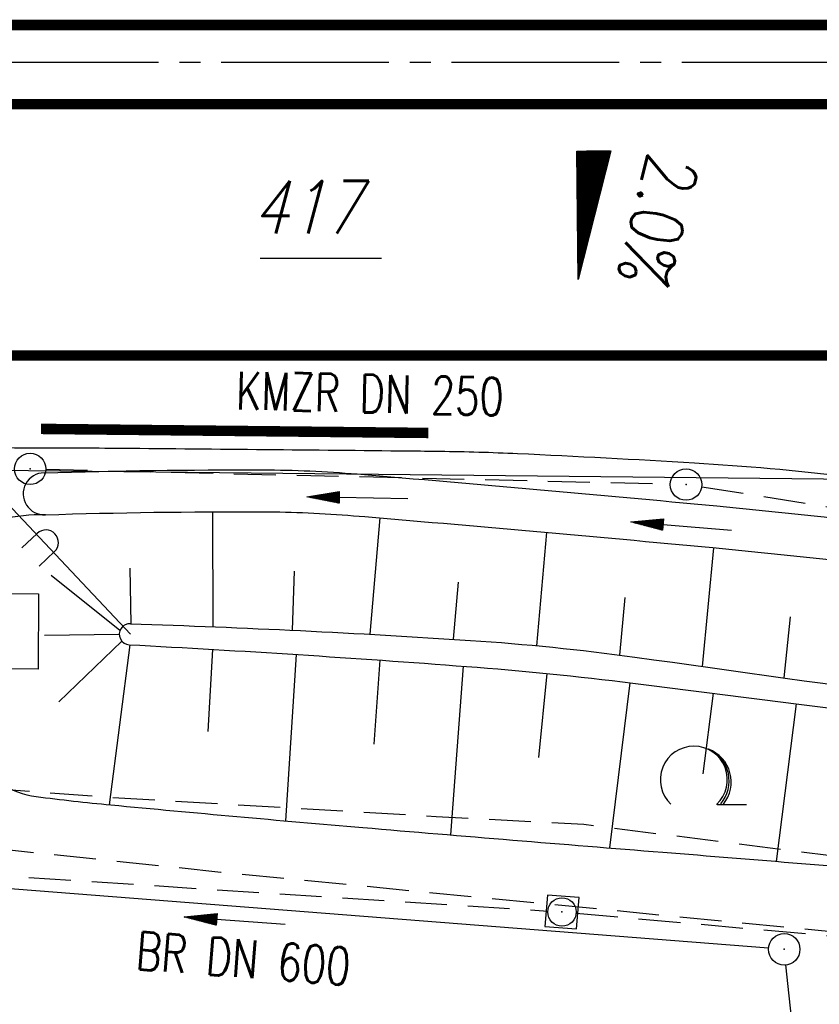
# Model space of a CAD drawing. Extents: x 0 to 1135, y 0 to 420.
# Tile 23 of 61: x 874 to 912, y 169 to 216. Entities that reach past the tile are written whole.
import ezdxf
from ezdxf.enums import TextEntityAlignment as Align

# ---------------------------------------------------------------- set-up
doc = ezdxf.new("R2010")
doc.units = 0
doc.header["$LTSCALE"] = 2
doc.header["$MEASUREMENT"] = 0
for name, pattern in [('ACHSE', [5.5, 4, -0.5, 0.5, -0.5]), ('AUSGEZOGEN', [0]), ('EinAusfädelung', [3.5, 2.5, -1]), ('GEMARKBAB', [3.7, 2, -0.5, 0.1, -0.5, 0.1, -0.5]), ('GESTRICH-X2', [1.5, 1, -0.5])]:
    doc.linetypes.add(name, pattern=pattern)
doc.layers.get('0').update_dxf_attribs({"color": 8, "linetype": 'AUSGEZOGEN'})
for name, color, linetype in [('ACHSETOP', 250, 'ACHSE'), ('BOESCHG', 8, 'AUSGEZOGEN'), ('EINAUSF', 8, 'EinAusfädelung'), ('FBRTOP', 8, 'AUSGEZOGEN'), ('FLSTNR-BAB', 7, 'AUSGEZOGEN'), ('GEF', 8, 'AUSGEZOGEN'), ('GEMARKGRZ', 8, 'GEMARKBAB'), ('GRENZL-BAB', 7, 'AUSGEZOGEN'), ('GRENZP-BAB', 7, 'AUSGEZOGEN'), ('KANAL', 200, 'GESTRICH-X2'), ('LAERMWAND', 8, 'AUSGEZOGEN'), ('MULDE', 8, 'AUSGEZOGEN'), ('PFEIL', 200, 'CONTINUOUS'), ('PFEILTOP', 8, 'AUSGEZOGEN'), ('PP', 8, 'AUSGEZOGEN'), ('SCHSYMBOL', 200, 'AUSGEZOGEN'), ('STROMLTG', 8, 'AUSGEZOGEN'), ('TEXTO', 200, 'CONTINUOUS'), ('WALD', 8, 'AUSGEZOGEN')]:
    doc.layers.add(name, color=color, linetype=linetype)
doc.styles.add('ROMANS', font='romans.shx', dxfattribs={"width": 0.8})

# ---------------------------------------------------------------- blocks, each defined once
blk = doc.blocks.new('GST')
at = {"color": 0}
blk.add_circle((0, 0), 0.75, dxfattribs=at)
blk.add_point((0, 0), dxfattribs=at)
blk = doc.blocks.new('10')
blk.add_blockref('GST', (0, 0))
blk = doc.blocks.new('20')
blk.add_lwpolyline([(-0.754, -0.751), (0.754, -0.751), (0.754, 0.75), (-0.754, 0.75)], close=True)
blk.add_circle((0, 0), 0.676)
blk.add_point((0, 0))
blk = doc.blocks.new('PFEIL2')
at = {"color": 0}
for p, q in [((0.88, 0.002), (-2.401, -0.012)), ((0.881, -0.271), (0.879, 0.276)), ((0.879, 0.276), (2.429, 0.009)), ((0.911, 0.27), (0.879, 0.265)), ((0.965, 0.261), (0.879, 0.246)), ((1.019, 0.252), (0.879, 0.228)), ((1.073, 0.242), (0.879, 0.209)), ((1.127, 0.233), (0.879, 0.191)), ((1.181, 0.224), (0.879, 0.172)), ((1.235, 0.214), (0.879, 0.154)), ((1.289, 0.205), (0.879, 0.135)), ((1.343, 0.196), (0.879, 0.117)), ((1.397, 0.187), (0.879, 0.098)), ((1.451, 0.177), (0.879, 0.08)), ((1.505, 0.168), (0.879, 0.061)), ((1.559, 0.159), (0.88, 0.043)), ((1.613, 0.149), (0.88, 0.024)), ((1.668, 0.14), (0.88, 0.006)), ((1.722, 0.131), (0.88, -0.013)), ((1.776, 0.121), (0.88, -0.031)), ((1.83, 0.112), (0.88, -0.05)), ((1.884, 0.103), (0.88, -0.068)), ((1.938, 0.094), (0.88, -0.087)), ((1.992, 0.084), (0.88, -0.105)), ((2.046, 0.075), (0.88, -0.124)), ((2.1, 0.066), (0.88, -0.142)), ((2.154, 0.056), (0.88, -0.161)), ((2.208, 0.047), (0.88, -0.179)), ((2.262, 0.038), (0.881, -0.198)), ((2.316, 0.029), (0.881, -0.216)), ((2.37, 0.019), (0.881, -0.235)), ((2.424, 0.01), (0.881, -0.253)), ((2.429, 0.009), (0.881, -0.271))]:
    blk.add_line(p, q, dxfattribs=at)
blk = doc.blocks.new('LAERML')
for p, q in [((-0.568, -0.065), (-0.569, 0.935)), ((0.632, -0.064), (0.631, 0.936))]:
    blk.add_line(p, q)
blk.add_arc((0.032, -0.065), 0.6, 180.0124, 0.0124)
blk = doc.blocks.new('LW')
at = {"color": 0}
blk.add_line((1.183, 0.003), (2.575, 0.003), dxfattribs=at)
for centre, radius, start, end in [((0.065, 1.189), 1.6, 312.7202, 226.7249), ((0.169, 1.08), 1.681, 321.1992, 68.9844), ((0.083, 1.129), 1.668, 319.2916, 65.2101)]:
    blk.add_arc(centre, radius, start, end, dxfattribs=at)
blk = doc.blocks.new('*X16')
at = {"color": 0}
for p, q in [((725.827, 193.844), (727.436, 195.453)), ((725.827, 193.853), (727.427, 195.453)), ((725.827, 193.861), (727.418, 195.453)), ((725.827, 193.87), (727.409, 195.453)), ((725.827, 193.879), (727.401, 195.453)), ((725.827, 193.888), (727.392, 195.453)), ((725.827, 193.897), (727.383, 195.453)), ((725.827, 193.906), (727.374, 195.453)), ((725.827, 193.914), (727.365, 195.453)), ((725.827, 193.923), (727.356, 195.453)), ((725.827, 193.932), (727.347, 195.453)), ((725.827, 193.941), (727.339, 195.453)), ((725.827, 193.95), (727.33, 195.453)), ((725.827, 193.959), (727.321, 195.453)), ((725.827, 193.967), (727.312, 195.453)), ((725.827, 193.976), (727.303, 195.453)), ((725.827, 193.985), (727.294, 195.453)), ((725.827, 193.994), (727.286, 195.453)), ((725.827, 194.003), (727.277, 195.453)), ((725.827, 194.012), (727.268, 195.453)), ((725.827, 194.02), (727.259, 195.453)), ((725.827, 194.029), (727.25, 195.453)), ((725.827, 194.038), (727.241, 195.453)), ((725.827, 194.047), (727.233, 195.453)), ((725.827, 194.056), (727.224, 195.453)), ((725.827, 194.065), (727.215, 195.453)), ((725.827, 194.073), (727.206, 195.453)), ((725.827, 194.082), (727.197, 195.453)), ((725.827, 194.091), (727.188, 195.453)), ((725.827, 194.1), (727.18, 195.453)), ((725.827, 194.109), (727.171, 195.453)), ((725.827, 194.118), (727.162, 195.453)), ((725.827, 194.127), (727.153, 195.453)), ((725.827, 194.135), (727.144, 195.453)), ((725.827, 194.144), (727.135, 195.453)), ((725.827, 194.153), (727.127, 195.453)), ((725.827, 194.162), (727.118, 195.453)), ((725.827, 194.171), (727.109, 195.453)), ((725.827, 194.18), (727.1, 195.453)), ((725.827, 194.188), (727.091, 195.453)), ((725.827, 194.197), (727.082, 195.453)), ((725.827, 194.206), (727.073, 195.453)), ((725.827, 194.215), (727.065, 195.453)), ((725.827, 194.224), (727.056, 195.453)), ((725.827, 194.233), (727.047, 195.453)), ((725.827, 194.241), (727.038, 195.453)), ((725.827, 194.25), (727.029, 195.453)), ((725.827, 194.259), (727.02, 195.453)), ((725.827, 194.268), (727.012, 195.453)), ((725.827, 194.277), (727.003, 195.453)), ((725.827, 194.286), (726.994, 195.453)), ((725.827, 194.294), (726.985, 195.453)), ((725.827, 194.303), (726.976, 195.453)), ((725.827, 194.312), (726.967, 195.453)), ((725.827, 194.321), (726.959, 195.453)), ((725.827, 194.33), (726.95, 195.453)), ((725.827, 194.339), (726.941, 195.453)), ((725.827, 194.348), (726.932, 195.453)), ((725.827, 194.356), (726.923, 195.453)), ((725.827, 194.365), (726.914, 195.453)), ((725.827, 194.374), (726.906, 195.453)), ((725.827, 194.383), (726.897, 195.453)), ((725.827, 194.392), (726.888, 195.453)), ((725.827, 194.401), (726.879, 195.453)), ((725.827, 194.409), (726.87, 195.453)), ((725.827, 194.418), (726.861, 195.453)), ((725.827, 194.427), (726.853, 195.453)), ((725.827, 194.436), (726.844, 195.453)), ((725.827, 194.445), (726.835, 195.453)), ((725.827, 194.454), (726.826, 195.453)), ((725.827, 194.462), (726.817, 195.453)), ((725.827, 194.471), (726.808, 195.453)), ((725.827, 194.48), (726.799, 195.453)), ((725.827, 194.489), (726.791, 195.453)), ((725.827, 194.498), (726.782, 195.453)), ((725.827, 194.507), (726.773, 195.453)), ((725.827, 194.515), (726.764, 195.453)), ((725.827, 194.524), (726.755, 195.453)), ((725.827, 194.533), (726.746, 195.453)), ((725.827, 194.542), (726.738, 195.453)), ((725.827, 194.551), (726.729, 195.453)), ((725.827, 194.56), (726.72, 195.453)), ((725.827, 194.568), (726.711, 195.453)), ((725.827, 194.577), (726.702, 195.453)), ((725.827, 194.586), (726.693, 195.453)), ((725.827, 194.595), (726.685, 195.453)), ((725.827, 194.604), (726.676, 195.453)), ((725.827, 194.613), (726.667, 195.453)), ((725.827, 194.622), (726.658, 195.453)), ((725.827, 194.63), (726.649, 195.453)), ((725.827, 194.639), (726.64, 195.453)), ((725.827, 194.648), (726.632, 195.453)), ((725.827, 194.657), (726.623, 195.453)), ((725.827, 194.666), (726.614, 195.453)), ((725.827, 194.675), (726.605, 195.453)), ((725.827, 194.683), (726.596, 195.453)), ((725.827, 194.692), (726.587, 195.453)), ((725.827, 194.701), (726.579, 195.453)), ((725.827, 194.71), (726.57, 195.453)), ((725.827, 194.719), (726.561, 195.453)), ((725.827, 194.728), (726.552, 195.453)), ((725.827, 194.736), (726.543, 195.453)), ((725.827, 194.745), (726.534, 195.453)), ((725.827, 194.754), (726.525, 195.453)), ((725.827, 194.763), (726.517, 195.453)), ((725.827, 194.772), (726.508, 195.453)), ((725.827, 194.781), (726.499, 195.453)), ((725.827, 194.789), (726.49, 195.453)), ((725.827, 194.798), (726.481, 195.453)), ((725.827, 194.807), (726.472, 195.453)), ((725.827, 194.816), (726.464, 195.453)), ((725.827, 194.825), (726.455, 195.453)), ((725.827, 194.834), (726.446, 195.453)), ((725.827, 194.842), (726.437, 195.453)), ((725.827, 194.851), (726.428, 195.453)), ((725.827, 194.86), (726.419, 195.453)), ((725.827, 194.869), (726.411, 195.453)), ((725.827, 194.878), (726.402, 195.453)), ((725.827, 194.887), (726.393, 195.453)), ((725.827, 194.896), (726.384, 195.453)), ((725.827, 194.904), (726.375, 195.453)), ((725.827, 194.913), (726.366, 195.453)), ((725.827, 194.922), (726.358, 195.453)), ((725.827, 194.931), (726.349, 195.453)), ((725.827, 194.94), (726.34, 195.453)), ((725.827, 194.949), (726.331, 195.453)), ((725.827, 194.957), (726.322, 195.453)), ((725.827, 194.966), (726.313, 195.453)), ((725.827, 194.975), (726.305, 195.453)), ((725.827, 194.984), (726.296, 195.453)), ((725.827, 194.993), (726.287, 195.453)), ((725.827, 195.002), (726.278, 195.453)), ((725.827, 195.01), (726.269, 195.453)), ((725.827, 195.019), (726.26, 195.453)), ((725.827, 195.028), (726.251, 195.453)), ((725.827, 195.037), (726.243, 195.453)), ((725.827, 195.046), (726.234, 195.453)), ((725.827, 195.055), (726.225, 195.453)), ((725.827, 195.063), (726.216, 195.453)), ((725.827, 195.072), (726.207, 195.453)), ((725.827, 195.081), (726.198, 195.453)), ((725.827, 195.09), (726.19, 195.453)), ((725.827, 195.099), (726.181, 195.453)), ((725.827, 195.108), (726.172, 195.453)), ((725.827, 195.116), (726.163, 195.453)), ((725.827, 195.125), (726.154, 195.453)), ((725.827, 195.134), (726.145, 195.453)), ((725.827, 195.143), (726.137, 195.453)), ((725.827, 195.152), (726.128, 195.453)), ((725.827, 195.161), (726.119, 195.453)), ((725.827, 195.17), (726.11, 195.453)), ((725.827, 195.178), (726.101, 195.453)), ((725.827, 195.187), (726.092, 195.453)), ((725.827, 195.196), (726.084, 195.453)), ((725.827, 195.205), (726.075, 195.453)), ((725.827, 195.214), (726.066, 195.453)), ((725.827, 195.223), (726.057, 195.453)), ((725.827, 195.231), (726.048, 195.453)), ((725.827, 195.24), (726.039, 195.453)), ((725.827, 195.249), (726.031, 195.453)), ((725.827, 195.258), (726.022, 195.453)), ((725.827, 195.267), (726.013, 195.453)), ((725.827, 195.276), (726.004, 195.453)), ((725.827, 195.284), (725.995, 195.453)), ((725.827, 195.293), (725.986, 195.453)), ((725.827, 195.302), (725.977, 195.453)), ((725.827, 195.311), (725.969, 195.453)), ((725.827, 195.32), (725.96, 195.453)), ((725.827, 195.329), (725.951, 195.453)), ((725.827, 195.337), (725.942, 195.453)), ((725.827, 195.346), (725.933, 195.453)), ((725.827, 195.355), (725.924, 195.453)), ((725.827, 195.364), (725.916, 195.453)), ((725.827, 195.373), (725.907, 195.453)), ((725.827, 195.382), (725.898, 195.453)), ((725.827, 195.39), (725.889, 195.453)), ((725.827, 195.399), (725.88, 195.453)), ((725.827, 195.408), (725.871, 195.453)), ((725.827, 195.417), (725.863, 195.453)), ((725.827, 195.426), (725.854, 195.453)), ((725.827, 195.435), (725.845, 195.453)), ((725.827, 195.444), (725.836, 195.453)), ((725.827, 193.826), (727.433, 195.433)), ((725.827, 193.817), (727.43, 195.421)), ((725.827, 193.808), (727.427, 195.409)), ((725.827, 193.799), (727.424, 195.397)), ((725.827, 193.791), (727.421, 195.385)), ((725.827, 193.782), (727.418, 195.373)), ((725.827, 193.773), (727.414, 195.361)), ((725.827, 193.764), (727.411, 195.349)), ((725.827, 193.755), (727.408, 195.337)), ((725.827, 193.746), (727.405, 195.325)), ((725.827, 193.738), (727.402, 195.313)), ((725.827, 193.729), (727.399, 195.301)), ((725.827, 193.72), (727.395, 195.289)), ((725.827, 193.711), (727.392, 195.277)), ((725.827, 193.702), (727.389, 195.265)), ((725.827, 193.693), (727.386, 195.253)), ((725.827, 193.685), (727.383, 195.241)), ((725.827, 193.676), (727.38, 195.229)), ((725.827, 193.667), (727.377, 195.217)), ((725.827, 193.658), (727.373, 195.205)), ((725.827, 193.649), (727.37, 195.193)), ((725.827, 193.64), (727.367, 195.181)), ((725.827, 193.632), (727.364, 195.169)), ((725.827, 193.623), (727.361, 195.157)), ((725.827, 193.614), (727.358, 195.145)), ((725.827, 193.605), (727.354, 195.133)), ((725.827, 193.596), (727.351, 195.121)), ((725.827, 193.587), (727.348, 195.109)), ((725.827, 193.579), (727.345, 195.097)), ((725.827, 193.57), (727.342, 195.085)), ((725.827, 193.561), (727.339, 195.073)), ((725.827, 193.552), (727.336, 195.061)), ((725.827, 193.543), (727.332, 195.049)), ((725.827, 193.534), (727.329, 195.037)), ((725.827, 193.525), (727.326, 195.025)), ((725.827, 193.517), (727.323, 195.013)), ((725.827, 193.508), (727.32, 195.001)), ((725.827, 193.499), (727.317, 194.989)), ((725.827, 193.49), (727.313, 194.977)), ((725.827, 193.481), (727.31, 194.965)), ((725.827, 193.472), (727.307, 194.953)), ((725.827, 193.464), (727.304, 194.941)), ((725.827, 193.455), (727.301, 194.929)), ((725.827, 193.446), (727.298, 194.917)), ((725.827, 193.437), (727.295, 194.905)), ((725.827, 193.428), (727.291, 194.893)), ((725.827, 193.419), (727.288, 194.881)), ((725.827, 193.411), (727.285, 194.869)), ((725.827, 193.402), (727.282, 194.857)), ((725.827, 193.393), (727.279, 194.845)), ((725.827, 193.384), (727.276, 194.833)), ((725.827, 193.375), (727.272, 194.821)), ((725.827, 193.366), (727.269, 194.809)), ((725.827, 193.358), (727.266, 194.797)), ((725.827, 193.349), (727.263, 194.785)), ((725.827, 193.34), (727.26, 194.773)), ((725.827, 193.331), (727.257, 194.761)), ((725.827, 193.322), (727.254, 194.749)), ((725.827, 193.313), (727.25, 194.737)), ((725.827, 193.305), (727.247, 194.725)), ((725.827, 193.296), (727.244, 194.713)), ((725.827, 193.287), (727.241, 194.701)), ((725.827, 193.278), (727.238, 194.689)), ((725.827, 193.269), (727.235, 194.677)), ((725.827, 193.26), (727.231, 194.665)), ((725.827, 193.251), (727.228, 194.653)), ((725.827, 193.243), (727.225, 194.641)), ((725.827, 193.234), (727.222, 194.629)), ((725.827, 193.225), (727.219, 194.617)), ((725.827, 193.216), (727.216, 194.605)), ((725.827, 193.207), (727.213, 194.593)), ((725.827, 193.198), (727.209, 194.581)), ((725.827, 193.19), (727.206, 194.569)), ((725.827, 193.181), (727.203, 194.557)), ((725.827, 193.172), (727.2, 194.545)), ((725.827, 193.163), (727.197, 194.533)), ((725.827, 193.154), (727.194, 194.521)), ((725.827, 193.145), (727.19, 194.509)), ((725.827, 193.137), (727.187, 194.497)), ((725.827, 193.128), (727.184, 194.485)), ((725.827, 193.119), (727.181, 194.473)), ((725.827, 193.11), (727.178, 194.461)), ((725.827, 193.101), (727.175, 194.449)), ((725.827, 193.092), (727.172, 194.437)), ((725.827, 193.084), (727.168, 194.425)), ((725.827, 193.075), (727.165, 194.413)), ((725.827, 193.066), (727.162, 194.401)), ((725.827, 193.057), (727.159, 194.389)), ((725.827, 193.048), (727.156, 194.377)), ((725.827, 193.039), (727.153, 194.365)), ((725.827, 193.031), (727.149, 194.353)), ((725.827, 193.022), (727.146, 194.341)), ((725.827, 193.013), (727.143, 194.329)), ((725.827, 193.004), (727.14, 194.317)), ((725.827, 192.995), (727.137, 194.305)), ((725.827, 192.986), (727.134, 194.293)), ((725.827, 192.977), (727.131, 194.281)), ((725.827, 192.969), (727.127, 194.269)), ((725.827, 192.96), (727.124, 194.257)), ((725.827, 192.951), (727.121, 194.245)), ((725.827, 192.942), (727.118, 194.233)), ((725.827, 192.933), (727.115, 194.221)), ((725.827, 192.924), (727.112, 194.209)), ((725.827, 192.916), (727.108, 194.197)), ((725.827, 192.907), (727.105, 194.185)), ((725.827, 192.898), (727.102, 194.173)), ((725.827, 192.889), (727.099, 194.161)), ((725.827, 192.88), (727.096, 194.15)), ((725.827, 192.871), (727.093, 194.138)), ((725.827, 192.863), (727.09, 194.126)), ((725.827, 192.854), (727.086, 194.114)), ((725.827, 192.845), (727.083, 194.102)), ((725.827, 192.836), (727.08, 194.09)), ((725.827, 192.827), (727.077, 194.078)), ((725.827, 192.818), (727.074, 194.066)), ((725.827, 192.81), (727.071, 194.054)), ((725.827, 192.801), (727.068, 194.042)), ((725.827, 192.792), (727.064, 194.03)), ((725.827, 192.783), (727.061, 194.018)), ((725.827, 192.774), (727.058, 194.006)), ((725.827, 192.765), (727.055, 193.994)), ((725.827, 192.757), (727.052, 193.982)), ((725.827, 192.748), (727.049, 193.97)), ((725.827, 192.739), (727.045, 193.958)), ((725.827, 192.73), (727.042, 193.946)), ((725.827, 192.721), (727.039, 193.934)), ((725.827, 192.712), (727.036, 193.922)), ((725.827, 192.703), (727.033, 193.91)), ((725.827, 192.695), (727.03, 193.898)), ((725.827, 192.686), (727.027, 193.886)), ((725.827, 192.677), (727.023, 193.874)), ((725.827, 192.668), (727.02, 193.862)), ((725.827, 192.659), (727.017, 193.85)), ((725.827, 192.65), (727.014, 193.838)), ((725.827, 192.642), (727.011, 193.826)), ((725.827, 192.633), (727.008, 193.814)), ((725.827, 192.624), (727.004, 193.802)), ((725.827, 192.615), (727.001, 193.79)), ((725.827, 192.606), (726.998, 193.778)), ((725.827, 192.597), (726.995, 193.766)), ((725.827, 192.589), (726.992, 193.754)), ((725.827, 192.58), (726.989, 193.742)), ((725.827, 192.571), (726.986, 193.73)), ((725.827, 192.562), (726.982, 193.718)), ((725.827, 192.553), (726.979, 193.706)), ((725.827, 192.544), (726.976, 193.694)), ((725.827, 192.536), (726.973, 193.682)), ((725.827, 192.527), (726.97, 193.67)), ((725.827, 192.518), (726.967, 193.658)), ((725.827, 192.509), (726.963, 193.646)), ((725.827, 192.5), (726.96, 193.634)), ((725.827, 192.491), (726.957, 193.622)), ((725.827, 192.483), (726.954, 193.61)), ((725.827, 192.474), (726.951, 193.598)), ((725.827, 192.465), (726.948, 193.586)), ((725.827, 192.456), (726.945, 193.574)), ((725.827, 192.447), (726.941, 193.562)), ((725.827, 192.438), (726.938, 193.55)), ((725.827, 192.429), (726.935, 193.538)), ((725.827, 192.421), (726.932, 193.526)), ((725.827, 192.412), (726.929, 193.514)), ((725.827, 192.403), (726.926, 193.502)), ((725.827, 192.394), (726.922, 193.49)), ((725.827, 192.385), (726.919, 193.478)), ((725.827, 192.376), (726.916, 193.466)), ((725.827, 192.368), (726.913, 193.454)), ((725.827, 192.359), (726.91, 193.442)), ((725.827, 192.35), (726.907, 193.43)), ((725.827, 192.341), (726.904, 193.418)), ((725.827, 192.332), (726.9, 193.406)), ((725.827, 192.323), (726.897, 193.394)), ((725.827, 192.315), (726.894, 193.382)), ((725.827, 192.306), (726.891, 193.37)), ((725.827, 192.297), (726.888, 193.358)), ((725.827, 192.288), (726.885, 193.346)), ((725.827, 192.279), (726.881, 193.334)), ((725.827, 192.27), (726.878, 193.322)), ((725.827, 192.262), (726.875, 193.31)), ((725.827, 192.253), (726.872, 193.298)), ((725.827, 192.244), (726.869, 193.286)), ((725.827, 192.235), (726.866, 193.274)), ((725.827, 192.226), (726.863, 193.262)), ((725.827, 192.217), (726.859, 193.25)), ((725.827, 192.209), (726.856, 193.238)), ((725.827, 192.2), (726.853, 193.226)), ((725.827, 192.191), (726.85, 193.214)), ((725.827, 192.182), (726.847, 193.202)), ((725.827, 192.173), (726.844, 193.19)), ((725.827, 192.164), (726.84, 193.178)), ((725.827, 192.155), (726.837, 193.166)), ((725.827, 192.147), (726.834, 193.154)), ((725.827, 192.138), (726.831, 193.142)), ((725.827, 192.129), (726.828, 193.13)), ((725.827, 192.12), (726.825, 193.118)), ((725.827, 192.111), (726.822, 193.106)), ((725.827, 192.102), (726.818, 193.094)), ((725.827, 192.094), (726.815, 193.082)), ((725.827, 192.085), (726.812, 193.07)), ((725.827, 192.076), (726.809, 193.058)), ((725.827, 192.067), (726.806, 193.046)), ((725.827, 192.058), (726.803, 193.034)), ((725.827, 192.049), (726.799, 193.022)), ((725.827, 192.041), (726.796, 193.01)), ((725.827, 192.032), (726.793, 192.998)), ((725.827, 192.023), (726.79, 192.986)), ((725.827, 192.014), (726.787, 192.974)), ((725.827, 192.005), (726.784, 192.962)), ((725.827, 191.996), (726.781, 192.95)), ((725.827, 191.988), (726.777, 192.938)), ((725.827, 191.979), (726.774, 192.926)), ((725.827, 191.97), (726.771, 192.914)), ((725.827, 191.961), (726.768, 192.902)), ((725.827, 191.952), (726.765, 192.89)), ((725.827, 191.943), (726.762, 192.878)), ((725.827, 191.935), (726.758, 192.866)), ((725.827, 191.926), (726.755, 192.854)), ((725.827, 191.917), (726.752, 192.842)), ((725.827, 191.908), (726.749, 192.83)), ((725.827, 191.899), (726.746, 192.818)), ((725.827, 191.89), (726.743, 192.806)), ((725.827, 191.881), (726.74, 192.794)), ((725.827, 191.873), (726.736, 192.782)), ((725.827, 191.864), (726.733, 192.77)), ((725.827, 191.855), (726.73, 192.758)), ((725.827, 191.846), (726.727, 192.746)), ((725.827, 191.837), (726.724, 192.734)), ((725.827, 191.828), (726.721, 192.722)), ((725.827, 191.82), (726.717, 192.71)), ((725.827, 191.811), (726.714, 192.698)), ((725.827, 191.802), (726.711, 192.686)), ((725.827, 191.793), (726.708, 192.674)), ((725.827, 191.784), (726.705, 192.662)), ((725.827, 191.775), (726.702, 192.65)), ((725.827, 191.767), (726.699, 192.639)), ((725.827, 191.758), (726.695, 192.627)), ((725.827, 191.749), (726.692, 192.615)), ((725.827, 191.74), (726.689, 192.603)), ((725.827, 191.731), (726.686, 192.591)), ((725.827, 191.722), (726.683, 192.579)), ((725.827, 191.714), (726.68, 192.567)), ((725.827, 191.705), (726.677, 192.555)), ((725.827, 191.696), (726.673, 192.543)), ((725.827, 191.687), (726.67, 192.531)), ((725.827, 191.678), (726.667, 192.519)), ((725.827, 191.669), (726.664, 192.507)), ((725.827, 191.66), (726.661, 192.495)), ((725.827, 191.652), (726.658, 192.483)), ((725.827, 191.643), (726.654, 192.471)), ((725.827, 191.634), (726.651, 192.459)), ((725.827, 191.625), (726.648, 192.447)), ((725.827, 191.616), (726.645, 192.435)), ((725.827, 191.607), (726.642, 192.423)), ((725.827, 191.599), (726.639, 192.411)), ((725.827, 191.59), (726.636, 192.399)), ((725.827, 191.581), (726.632, 192.387)), ((725.827, 191.572), (726.629, 192.375)), ((725.827, 191.563), (726.626, 192.363)), ((725.827, 191.554), (726.623, 192.351)), ((725.827, 191.546), (726.62, 192.339)), ((725.827, 191.537), (726.617, 192.327)), ((725.827, 191.528), (726.613, 192.315)), ((725.827, 191.519), (726.61, 192.303)), ((725.827, 191.51), (726.607, 192.291)), ((725.827, 191.501), (726.604, 192.279)), ((725.827, 191.493), (726.601, 192.267)), ((725.827, 191.484), (726.598, 192.255)), ((725.827, 191.475), (726.595, 192.243)), ((725.827, 191.466), (726.591, 192.231)), ((725.827, 191.457), (726.588, 192.219)), ((725.827, 191.448), (726.585, 192.207)), ((725.827, 191.44), (726.582, 192.195)), ((725.827, 191.431), (726.579, 192.183)), ((725.827, 191.422), (726.576, 192.171)), ((725.827, 191.413), (726.572, 192.159)), ((725.827, 191.404), (726.569, 192.147)), ((725.827, 191.395), (726.566, 192.135)), ((725.827, 191.386), (726.563, 192.123)), ((725.827, 191.378), (726.56, 192.111)), ((725.827, 191.369), (726.557, 192.099)), ((725.827, 191.36), (726.554, 192.087)), ((725.827, 191.351), (726.55, 192.075)), ((725.827, 191.342), (726.547, 192.063)), ((725.827, 191.333), (726.544, 192.051)), ((725.827, 191.325), (726.541, 192.039)), ((725.827, 191.316), (726.538, 192.027)), ((725.827, 191.307), (726.535, 192.015)), ((725.827, 191.298), (726.531, 192.003)), ((725.827, 191.289), (726.528, 191.991)), ((725.827, 191.28), (726.525, 191.979)), ((725.827, 191.272), (726.522, 191.967)), ((725.827, 191.263), (726.519, 191.955)), ((725.827, 191.254), (726.516, 191.943)), ((725.827, 191.245), (726.513, 191.931)), ((725.827, 191.236), (726.509, 191.919)), ((725.827, 191.227), (726.506, 191.907)), ((725.827, 191.219), (726.503, 191.895)), ((725.827, 191.21), (726.5, 191.883)), ((725.827, 191.201), (726.497, 191.871)), ((725.827, 191.192), (726.494, 191.859)), ((725.827, 191.183), (726.49, 191.847)), ((725.827, 191.174), (726.487, 191.835)), ((725.827, 191.166), (726.484, 191.823)), ((725.827, 191.157), (726.481, 191.811)), ((725.827, 191.148), (726.478, 191.799)), ((725.827, 191.139), (726.475, 191.787)), ((725.827, 191.13), (726.472, 191.775)), ((725.827, 191.121), (726.468, 191.763)), ((725.827, 191.112), (726.465, 191.751)), ((725.827, 191.104), (726.462, 191.739)), ((725.827, 191.095), (726.459, 191.727)), ((725.827, 191.086), (726.456, 191.715)), ((725.827, 191.077), (726.453, 191.703)), ((725.827, 191.068), (726.449, 191.691)), ((725.827, 191.059), (726.446, 191.679)), ((725.827, 191.051), (726.443, 191.667)), ((725.827, 191.042), (726.44, 191.655)), ((725.827, 191.033), (726.437, 191.643)), ((725.827, 191.024), (726.434, 191.631)), ((725.827, 191.015), (726.431, 191.619)), ((725.827, 191.006), (726.427, 191.607)), ((725.827, 190.998), (726.424, 191.595)), ((725.827, 190.989), (726.421, 191.583)), ((725.827, 190.98), (726.418, 191.571)), ((725.827, 190.971), (726.415, 191.559)), ((725.827, 190.962), (726.412, 191.547)), ((725.827, 190.953), (726.408, 191.535)), ((725.827, 190.945), (726.405, 191.523)), ((725.827, 190.936), (726.402, 191.511)), ((725.827, 190.927), (726.399, 191.499)), ((725.827, 190.918), (726.396, 191.487)), ((725.827, 190.909), (726.393, 191.475)), ((725.827, 190.9), (726.39, 191.463)), ((725.827, 190.892), (726.386, 191.451)), ((725.827, 190.883), (726.383, 191.439)), ((725.827, 190.874), (726.38, 191.427)), ((725.827, 190.865), (726.377, 191.415)), ((725.827, 190.856), (726.374, 191.403)), ((725.827, 190.847), (726.371, 191.391)), ((725.827, 190.838), (726.367, 191.379)), ((725.827, 190.83), (726.364, 191.367)), ((725.827, 190.821), (726.361, 191.355)), ((725.827, 190.812), (726.358, 191.343)), ((725.827, 190.803), (726.355, 191.331)), ((725.827, 190.794), (726.352, 191.319)), ((725.827, 190.785), (726.349, 191.307)), ((725.827, 190.777), (726.345, 191.295)), ((725.827, 190.768), (726.342, 191.283)), ((725.827, 190.759), (726.339, 191.271)), ((725.827, 190.75), (726.336, 191.259)), ((725.827, 190.741), (726.333, 191.247)), ((725.827, 190.732), (726.33, 191.235)), ((725.827, 190.724), (726.326, 191.223)), ((725.827, 190.715), (726.323, 191.211)), ((725.827, 190.706), (726.32, 191.199)), ((725.827, 190.697), (726.317, 191.187)), ((725.827, 190.688), (726.314, 191.175)), ((725.827, 190.679), (726.311, 191.163)), ((725.827, 190.671), (726.308, 191.151)), ((725.827, 190.662), (726.304, 191.139)), ((725.827, 190.653), (726.301, 191.128)), ((725.827, 190.644), (726.298, 191.116)), ((725.827, 190.635), (726.295, 191.104)), ((725.827, 190.626), (726.292, 191.092)), ((725.827, 190.618), (726.289, 191.08)), ((725.827, 190.609), (726.286, 191.068)), ((725.827, 190.6), (726.282, 191.056)), ((725.827, 190.591), (726.279, 191.044)), ((725.827, 190.582), (726.276, 191.032)), ((725.827, 190.573), (726.273, 191.02)), ((725.827, 190.564), (726.27, 191.008)), ((725.827, 190.556), (726.267, 190.996)), ((725.827, 190.547), (726.263, 190.984)), ((725.827, 190.538), (726.26, 190.972)), ((725.827, 190.529), (726.257, 190.96)), ((725.827, 190.52), (726.254, 190.948)), ((725.827, 190.511), (726.251, 190.936)), ((725.827, 190.503), (726.248, 190.924)), ((725.827, 190.494), (726.245, 190.912)), ((725.827, 190.485), (726.241, 190.9)), ((725.827, 190.476), (726.238, 190.888)), ((725.827, 190.467), (726.235, 190.876)), ((725.827, 190.458), (726.232, 190.864)), ((725.827, 190.45), (726.229, 190.852)), ((725.827, 190.441), (726.226, 190.84)), ((725.827, 190.432), (726.222, 190.828)), ((725.827, 190.423), (726.219, 190.816)), ((725.827, 190.414), (726.216, 190.804)), ((725.827, 190.405), (726.213, 190.792)), ((725.827, 190.397), (726.21, 190.78)), ((725.827, 190.388), (726.207, 190.768)), ((725.827, 190.379), (726.204, 190.756)), ((725.827, 190.37), (726.2, 190.744)), ((725.827, 190.361), (726.197, 190.732)), ((725.827, 190.352), (726.194, 190.72)), ((725.827, 190.344), (726.191, 190.708)), ((725.827, 190.335), (726.188, 190.696)), ((725.827, 190.326), (726.185, 190.684)), ((725.827, 190.317), (726.181, 190.672)), ((725.827, 190.308), (726.178, 190.66)), ((725.827, 190.299), (726.175, 190.648)), ((725.827, 190.29), (726.172, 190.636)), ((725.827, 190.282), (726.169, 190.624)), ((725.827, 190.273), (726.166, 190.612)), ((725.827, 190.264), (726.163, 190.6)), ((725.827, 190.255), (726.159, 190.588)), ((725.827, 190.246), (726.156, 190.576)), ((725.827, 190.237), (726.153, 190.564)), ((725.827, 190.229), (726.15, 190.552)), ((725.827, 190.22), (726.147, 190.54)), ((725.827, 190.211), (726.144, 190.528)), ((725.827, 190.202), (726.14, 190.516)), ((725.827, 190.193), (726.137, 190.504)), ((725.827, 190.184), (726.134, 190.492)), ((725.827, 190.176), (726.131, 190.48)), ((725.827, 190.167), (726.128, 190.468)), ((725.827, 190.158), (726.125, 190.456)), ((725.827, 190.149), (726.122, 190.444)), ((725.827, 190.14), (726.118, 190.432)), ((725.827, 190.131), (726.115, 190.42)), ((725.827, 190.123), (726.112, 190.408)), ((725.827, 190.114), (726.109, 190.396)), ((725.827, 190.105), (726.106, 190.384)), ((725.827, 190.096), (726.103, 190.372)), ((725.827, 190.087), (726.099, 190.36)), ((725.827, 190.078), (726.096, 190.348)), ((725.827, 190.07), (726.093, 190.336)), ((725.827, 190.061), (726.09, 190.324)), ((725.827, 190.052), (726.087, 190.312)), ((725.827, 190.043), (726.084, 190.3)), ((725.827, 190.034), (726.081, 190.288)), ((725.827, 190.025), (726.077, 190.276)), ((725.827, 190.016), (726.074, 190.264)), ((725.827, 190.008), (726.071, 190.252)), ((725.827, 189.999), (726.068, 190.24)), ((725.827, 189.99), (726.065, 190.228)), ((725.827, 189.981), (726.062, 190.216)), ((725.827, 189.972), (726.058, 190.204)), ((725.827, 189.963), (726.055, 190.192)), ((725.827, 189.955), (726.052, 190.18)), ((725.827, 189.946), (726.049, 190.168)), ((725.827, 189.937), (726.046, 190.156)), ((725.827, 189.928), (726.043, 190.144)), ((725.827, 189.919), (726.04, 190.132)), ((725.827, 189.91), (726.036, 190.12)), ((725.827, 189.902), (726.033, 190.108)), ((725.827, 189.893), (726.03, 190.096)), ((725.827, 189.884), (726.027, 190.084)), ((725.827, 189.875), (726.024, 190.072)), ((725.827, 189.866), (726.021, 190.06)), ((725.827, 189.857), (726.017, 190.048)), ((725.827, 189.849), (726.014, 190.036)), ((725.827, 189.84), (726.011, 190.024)), ((725.827, 189.831), (726.008, 190.012)), ((725.827, 189.822), (726.005, 190)), ((725.827, 189.813), (726.002, 189.988)), ((725.827, 189.804), (725.999, 189.976)), ((725.827, 189.796), (725.995, 189.964)), ((725.827, 189.787), (725.992, 189.952)), ((725.827, 189.778), (725.989, 189.94)), ((725.827, 189.769), (725.986, 189.928)), ((725.827, 189.76), (725.983, 189.916)), ((725.827, 189.751), (725.98, 189.904)), ((725.827, 189.742), (725.976, 189.892)), ((725.827, 189.734), (725.973, 189.88)), ((725.827, 189.725), (725.97, 189.868)), ((725.827, 189.716), (725.967, 189.856)), ((725.827, 189.707), (725.964, 189.844)), ((725.827, 189.698), (725.961, 189.832)), ((725.827, 189.689), (725.958, 189.82)), ((725.827, 189.681), (725.954, 189.808)), ((725.827, 189.672), (725.951, 189.796)), ((725.827, 189.663), (725.948, 189.784)), ((725.827, 189.654), (725.945, 189.772)), ((725.827, 189.645), (725.942, 189.76)), ((725.827, 189.636), (725.939, 189.748)), ((725.827, 189.628), (725.935, 189.736)), ((725.827, 189.619), (725.932, 189.724)), ((725.827, 189.61), (725.929, 189.712)), ((725.827, 189.601), (725.926, 189.7)), ((725.827, 189.592), (725.923, 189.688)), ((725.827, 189.583), (725.92, 189.676)), ((725.827, 189.575), (725.917, 189.664)), ((725.827, 189.566), (725.913, 189.652)), ((725.827, 189.557), (725.91, 189.64)), ((725.827, 189.548), (725.907, 189.628)), ((725.827, 189.539), (725.904, 189.616)), ((725.827, 189.53), (725.901, 189.605)), ((725.827, 189.521), (725.898, 189.593)), ((725.827, 189.513), (725.895, 189.581)), ((725.827, 189.504), (725.891, 189.569)), ((725.827, 189.495), (725.888, 189.557)), ((725.827, 189.486), (725.885, 189.545)), ((725.827, 189.477), (725.882, 189.533)), ((725.827, 189.468), (725.879, 189.521)), ((725.827, 189.46), (725.876, 189.509)), ((725.827, 189.451), (725.872, 189.497)), ((725.827, 189.442), (725.869, 189.485)), ((725.827, 189.433), (725.866, 189.473)), ((725.827, 189.424), (725.863, 189.461)), ((725.827, 189.415), (725.86, 189.449)), ((725.827, 189.407), (725.857, 189.437)), ((725.827, 189.398), (725.854, 189.425)), ((725.827, 189.389), (725.85, 189.413)), ((725.827, 189.38), (725.847, 189.401)), ((725.827, 189.371), (725.844, 189.389)), ((725.827, 189.362), (725.841, 189.377)), ((725.827, 189.354), (725.838, 189.365)), ((725.827, 189.345), (725.835, 189.353)), ((725.827, 189.336), (725.831, 189.341))]:
    blk.add_line(p, q, dxfattribs=at)
blk = doc.blocks.new('GEF')
at = {"color": 0}
for p, q in [((0.01, 0.018), (0.01, 6.148)), ((1.622, 6.148), (0.01, 0.018)), ((0.01, 6.148), (1.622, 6.148))]:
    blk.add_line(p, q, dxfattribs=at)
blk.add_blockref('*X16', (-725.817, -189.305), dxfattribs=at)

msp = doc.modelspace()

# ---------------------------------------------------------------- linework, layer by layer
at = {"layer": 'ACHSETOP'}
msp.add_lwpolyline([(25, 214.13), (47.231, 214.13), (122.231, 214.13), (322.231, 214.13), (472.231, 214.131), (647.231, 214.13), (872.231, 214.131), (950, 214.131)], dxfattribs=at)
at = {"layer": 'BOESCHG'}
for p, q in [((882.849, 187.178), (882.824, 192.67)), ((890.346, 186.82), (890.815, 192.377)), ((898.302, 186.274), (898.785, 191.686)), ((906.217, 185.284), (906.751, 190.956)), ((878.918, 187.318), (878.871, 189.972)), ((878.391, 186.999), (875.102, 189.633)), ((886.638, 187.012), (886.731, 189.827)), ((894.327, 186.581), (894.564, 189.309)), ((902.264, 185.827), (902.516, 188.576)), ((910.106, 184.741), (910.419, 187.647)), ((878.358, 186.811), (874.785, 186.755)), ((878.481, 186.492), (875.466, 183.598)), ((878.858, 186.32), (877.879, 178.684)), ((882.6, 182.183), (882.829, 186.101)), ((886.311, 177.913), (886.821, 185.856)), ((890.531, 181.58), (890.812, 185.588)), ((894.19, 177.241), (894.802, 185.296)), ((898.388, 180.938), (898.786, 184.948)), ((901.786, 176.619), (902.762, 184.505)), ((906.246, 180.155), (906.731, 184.008)), ((909.743, 175.979), (910.699, 183.507))]:
    msp.add_line(p, q, dxfattribs=at)
for points in [[(878.901, 187.319, -0.008599), (895.128, 186.529, -0.017698), (902.983, 185.731, -0.003001), (931.69, 181.608, -0.017577), (936.56, 180.703, -0.012666), (947.152, 178.063, -0.011881), (950, 177.203, -0.013277)], [(878.835, 186.321, -0.0059), (894.949, 185.284, -0.011941), (902.888, 184.488, -0.002234), (931.075, 180.852, -0.011731), (936.422, 180.01, -0.021739), (946.631, 177.693, -0.022266), (950, 176.609, -0.028656)], [(869.864, 184.882, 0.090782), (871.402, 180.993, 0.225044), (874.392, 179.074, 0.008288), (877.955, 178.677, 0.00246), (889.984, 177.595, 0.001356), (904.311, 176.417, -0.001464), (917.577, 175.324, -0.029093), (933.657, 173.003, -0.171629), (936.084, 171.543, -0.037492), (936.862, 170.441, 0.024446), (938.009, 168.722, 0.014127), (941.34, 164.478, 0.029536), (943.106, 162.593, 0.083661), (947.055, 159.937, 0.006441), (950, 158.65, 0.00003)]]:
    msp.add_lwpolyline(points, format="xyb", dxfattribs=at)
for centre, radius, start, end in [((874.756, 183.27), 9.259, 89.5665, 115.5315), ((878.858, 186.821), 0.5, 85.1237, 267.3307)]:
    msp.add_arc(centre, radius, start, end, dxfattribs=at)
at = {"layer": 'EINAUSF', "flags": 128}
msp.add_lwpolyline([(679.175, 200.13, 0.5, 0.5, 0), (872.231, 200.131, 0.5, 0.5, 0), (950, 200.131, 0.5, 0.5, 0)], format="xyseb", dxfattribs=at)
at = {"layer": 'FBRTOP', "const_width": 0.5}
msp.add_lwpolyline([(871.028, 215.913), (872.231, 215.913), (950, 215.913)], dxfattribs=at)
msp.add_lwpolyline([(864.794, 212.131, 0), (872.231, 212.131, -0.000001), (950, 212.131, 0.000002)], format="xyb", dxfattribs=at)
at = {"layer": 'FBRTOP'}
msp.add_lwpolyline([(870.4, 195.736, -0.000509), (876.296, 195.721, -0.001372), (878.485, 195.707, -0.000093), (892.188, 195.579, -0.000864), (893.67, 195.562, -0.008204), (897.381, 195.453, -0.003601), (905.827, 195.005, -0.013775), (913.059, 194.369, -0.008993), (924.08, 192.891, -0.013996), (933.454, 191.193, -0.007202), (941.856, 189.299, -0.003907)], format="xyb", dxfattribs=at)
at = {"layer": 'FLSTNR-BAB'}
msp.add_line((885.087, 204.771), (890.875, 204.771), dxfattribs=at)
at = {"layer": 'GEMARKGRZ', "const_width": 0.5, "flags": 128}
msp.add_lwpolyline([(874.62, 196.626), (893.122, 196.433)], dxfattribs=at)
at = {"layer": 'GRENZL-BAB'}
for p, q in [((909.37, 171.838), (864.006, 175.383)), ((913.334, 141.148), (910.196, 171.034))]:
    msp.add_line(p, q, dxfattribs=at)
at = {"layer": 'GRENZL-BAB', "flags": 128}
msp.add_lwpolyline([(861.86, 194.76), (942.375, 193.917)], dxfattribs=at)
at = {"layer": 'KANAL'}
for p, q in [((874.838, 194.701), (904.672, 193.995)), ((906.178, 193.862), (945.381, 187.685)), ((865.064, 175.788), (898.828, 173.605)), ((900.175, 173.502), (935.612, 170.366))]:
    msp.add_line(p, q, dxfattribs=at)
at = {"layer": 'LAERMWAND', "flags": 128}
msp.add_lwpolyline([(836.667, 186.864), (843.624, 194.169), (871.966, 194.168), (878.894, 186.819)], dxfattribs=at)
at = {"layer": 'MULDE'}
for points in [[(874.764, 194.527, -0.008496), (885.213, 194.671, -0.020012), (889.712, 194.476, -0.002642), (906.895, 192.95, -0.006101), (914.344, 192.157, -0.013764), (934.9, 189.138, -0.026654), (945.436, 186.709, -0.005548), (950, 185.342, -0.010825)], [(874.826, 192.528, -0.008496), (885.206, 192.671, -0.020012), (889.545, 192.483, -0.002642), (906.707, 190.959, -0.006101), (914.108, 190.171, -0.013764), (934.555, 187.168, -0.026654), (944.884, 184.787, -0.006281), (950, 183.246, -0.010825)]]:
    msp.add_lwpolyline(points, format="xyb", dxfattribs=at)
msp.add_arc((874.767, 193.527), 1, 90.1728, 273.348, dxfattribs=at)
at = {"layer": 'PP', "flags": 128}
msp.add_lwpolyline([(866.512, 185.181), (866.522, 188.781), (874.494, 188.758), (874.483, 185.158)], close=True, dxfattribs=at)
at = {"layer": 'STROMLTG', "linetype": 'GESTRICH-X2', "flags": 128}
msp.add_lwpolyline([(746.105, 179.69), (857.473, 180.449), (871.929, 179.49), (877.724, 179.051), (893.492, 178.125), (900.541, 177.755), (912.227, 176.273), (920.76, 175.162), (930.035, 173.68)], dxfattribs=at)
at = {"layer": 'STROMLTG', "linetype": 'GESTRICH-X2'}
msp.add_lwpolyline([(950, 156.585), (934.97, 163.091), (919.058, 171.961), (883.209, 175.455), (870.433, 176.795), (848.107, 174.007)], dxfattribs=at)

# ---------------------------------------------------------------- block references
at = {"layer": 'GEF', "rotation": 0.5434572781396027}
msp.add_blockref('GEF', (900.265, 203.742), dxfattribs=at)
at = {"layer": 'GRENZP-BAB'}
msp.add_blockref('GST', (910.118, 171.78), dxfattribs=at)
at = {"layer": 'LAERMWAND', "rotation": 133.3093206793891}
msp.add_blockref('LAERML', (874.825, 191.136), dxfattribs=at)
at = {"layer": 'PFEIL'}
for p, rotation in [((889.739, 193.342), 178.6346655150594), ((883.883, 173.147), 175.6057655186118)]:
    msp.add_blockref('PFEIL2', p, dxfattribs=dict(at, rotation=rotation))
at = {"layer": 'PFEILTOP', "rotation": 175.0782558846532}
msp.add_blockref('PFEIL2', (905.208, 191.99), dxfattribs=at)
at = {"layer": 'SCHSYMBOL'}
for name, p, rotation in [('10', (874.101, 194.715), 1.836947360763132e-05), ('10', (905.426, 193.968), 1.836947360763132e-05), ('20', (899.502, 173.562), 355.2909471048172)]:
    msp.add_blockref(name, p, dxfattribs=dict(at, rotation=rotation))
at = {"layer": 'WALD'}
msp.add_blockref('LW', (905.734, 178.688), dxfattribs=at)

# ---------------------------------------------------------------- texts
at = {"layer": 'FLSTNR-BAB', "style": 'ROMANS', "oblique": 15, "width": 0.8}
msp.add_text('417', height=2.5, dxfattribs=at).set_placement((884.715, 205.963))
at = {"layer": 'GEF', "style": 'ROMANS', "width": 0.8}
msp.add_text('2.0%%%', height=2.5, rotation=255.8114, dxfattribs=at).set_placement((903.652, 209.923))
at = {"layer": 'TEXTO', "style": 'ROMANS', "width": 0.75}
for s, rotation, p in [('KMZR DN 250', 358.6347, (890.307, 197.411)), ('BR DN 600', 355.6058, (884.219, 170.44))]:
    msp.add_text(s, height=1.8, rotation=rotation, dxfattribs=at).set_placement(p, align=Align.CENTER)

doc.saveas('drawing.dxf')
